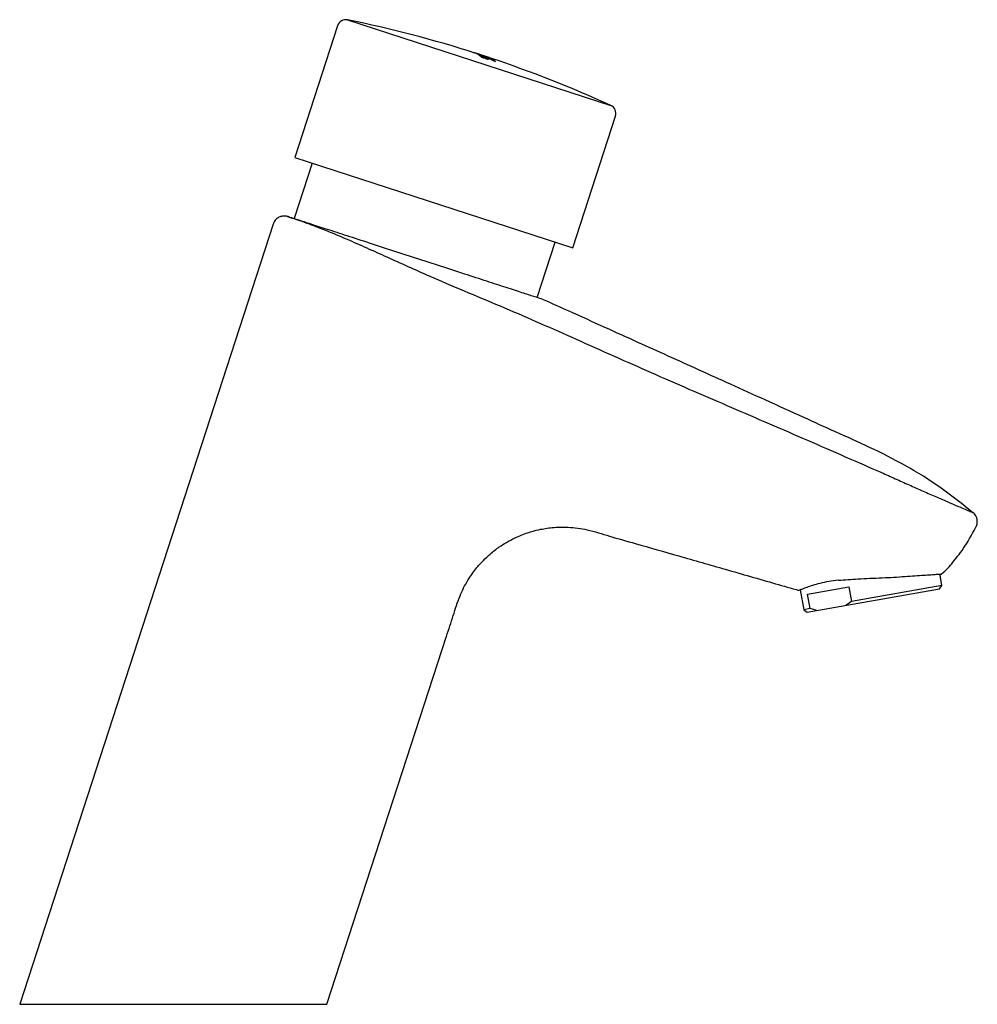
# Model space of a CAD drawing. Header units: millimetres. Extents: x 4212.779 to 4212.943, y 1662.257 to 1662.426.
import ezdxf

# ---------------------------------------------------------------- set-up
doc = ezdxf.new("R2010")
doc.units = ezdxf.units.MM
doc.layers.add('SANINDUSA', color=3, linetype='Continuous')

msp = doc.modelspace()

# ---------------------------------------------------------------- linework, layer by layer
at = {"layer": 'SANINDUSA'}
for p, q in [((4212.833123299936, 1662.424528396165), (4212.825810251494, 1662.402021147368)), ((4212.834848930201, 1662.425534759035), (4212.879871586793, 1662.410906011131)), ((4212.856305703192, 1662.419960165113), (4212.856302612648, 1662.419950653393)), ((4212.856330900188, 1662.419948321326), (4212.856327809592, 1662.419938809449)), ((4212.8565348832, 1662.419905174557), (4212.856532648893, 1662.419898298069)), ((4212.856686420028, 1662.419859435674), (4212.856683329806, 1662.419849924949)), ((4212.856683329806, 1662.419849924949), (4212.856686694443, 1662.419848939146)), ((4212.856708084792, 1662.419829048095), (4212.856704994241, 1662.41981953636)), ((4212.856886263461, 1662.419781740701), (4212.85688317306, 1662.419772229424)), ((4212.856927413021, 1662.41976314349), (4212.856924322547, 1662.419753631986)), ((4212.856952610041, 1662.419751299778), (4212.856949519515, 1662.419741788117)), ((4212.857045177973, 1662.419704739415), (4212.857042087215, 1662.41969522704)), ((4212.857042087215, 1662.41969522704), (4212.857045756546, 1662.419695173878)), ((4212.857234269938, 1662.419593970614), (4212.857231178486, 1662.419584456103)), ((4212.857321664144, 1662.419535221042), (4212.857318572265, 1662.419525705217)), ((4212.857318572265, 1662.419525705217), (4212.857322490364, 1662.419526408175)), ((4212.857484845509, 1662.419411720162), (4212.857481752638, 1662.419402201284)), ((4212.857527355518, 1662.419555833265), (4212.857524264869, 1662.419546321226)), ((4212.857556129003, 1662.419351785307), (4212.857553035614, 1662.419342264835)), ((4212.8577123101, 1662.419206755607), (4212.857709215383, 1662.419197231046)), ((4212.857739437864, 1662.419330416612), (4212.857736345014, 1662.419320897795)), ((4212.857806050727, 1662.419389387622), (4212.857802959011, 1662.419379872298)), ((4212.858233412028, 1662.419251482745), (4212.858230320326, 1662.419241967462)), ((4212.858417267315, 1662.418965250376), (4212.858244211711, 1662.419020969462)), ((4212.858266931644, 1662.418997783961), (4212.858263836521, 1662.418988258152)), ((4212.858436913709, 1662.418932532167), (4212.858263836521, 1662.418988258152)), ((4212.858440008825, 1662.418942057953), (4212.858266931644, 1662.418997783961)), ((4212.858390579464, 1662.419135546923), (4212.858387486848, 1662.41912602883)), ((4212.858440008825, 1662.418942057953), (4212.858436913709, 1662.418932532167)), ((4212.858522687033, 1662.419024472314), (4212.858519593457, 1662.419014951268)), ((4212.858519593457, 1662.419014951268), (4212.858523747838, 1662.419016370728)), ((4212.858648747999, 1662.418905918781), (4212.85864565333, 1662.418896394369)), ((4212.858946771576, 1662.418931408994), (4212.858943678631, 1662.418921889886)), ((4212.85905839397, 1662.419087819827), (4212.859055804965, 1662.419079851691)), ((4212.85928554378, 1662.419001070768), (4212.859284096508, 1662.418996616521)), ((4212.859351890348, 1662.418970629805), (4212.859350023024, 1662.418964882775)), ((4212.859417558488, 1662.418938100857), (4212.859414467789, 1662.418928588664)), ((4212.859006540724, 1662.418880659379), (4212.859003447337, 1662.418871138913)), ((4212.859393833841, 1662.418784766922), (4212.859390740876, 1662.418775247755)), ((4212.859452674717, 1662.418852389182), (4212.859449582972, 1662.418842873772)), ((4212.859463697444, 1662.41873069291), (4212.859460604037, 1662.418721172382)), ((4212.859610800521, 1662.418735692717), (4212.859607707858, 1662.418726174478)), ((4212.859633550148, 1662.418813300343), (4212.859630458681, 1662.418803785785)), ((4212.859741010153, 1662.41862621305), (4212.859737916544, 1662.418616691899)), ((4212.859913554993, 1662.41846078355), (4212.859910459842, 1662.418451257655)), ((4212.860157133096, 1662.418380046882), (4212.860154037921, 1662.418370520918)), ((4212.873363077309, 1662.386570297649), (4212.88067612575, 1662.409077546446)), ((4212.828806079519, 1662.401047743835), (4212.825715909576, 1662.391537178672)), ((4212.825810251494, 1662.402021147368), (4212.873363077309, 1662.386570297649)), ((4212.822102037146, 1662.390608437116), (4212.778747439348, 1662.257176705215)), ((4212.824680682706, 1662.391873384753), (4212.824667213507, 1662.391877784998)), ((4212.867277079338, 1662.378033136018), (4212.870367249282, 1662.387543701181)), ((4212.936537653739, 1662.328817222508), (4212.936229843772, 1662.330562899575)), ((4212.912301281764, 1662.328058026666), (4212.912902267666, 1662.324649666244)), ((4212.913481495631, 1662.324244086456), (4212.936132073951, 1662.328237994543)), ((4212.913560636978, 1662.327304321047), (4212.920622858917, 1662.328549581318)), ((4212.920622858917, 1662.328549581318), (4212.921056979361, 1662.326087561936)), ((4212.936537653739, 1662.328817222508), (4212.921056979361, 1662.326087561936)), ((4212.936132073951, 1662.328237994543), (4212.936537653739, 1662.328817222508)), ((4212.913994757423, 1662.324842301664), (4212.913560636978, 1662.327304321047)), ((4212.913994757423, 1662.324842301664), (4212.912902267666, 1662.324649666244)), ((4212.912902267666, 1662.324649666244), (4212.913481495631, 1662.324244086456)), ((4212.915143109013, 1662.324537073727), (4212.913994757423, 1662.324842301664)), ((4212.921056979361, 1662.326087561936), (4212.920082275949, 1662.32540798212)), ((4212.83132055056, 1662.257176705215), (4212.851768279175, 1662.320108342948)), ((4212.778747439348, 1662.257176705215), (4212.83132055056, 1662.257176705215))]:
    msp.add_line(p, q, dxfattribs=at)
for centre, radius, start, end in [((4212.83454988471, 1662.424064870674), 0.001500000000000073, 78.50024988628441, 161.9999999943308), ((4212.793165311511, 1662.220648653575), 0.2090833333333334, 72.27956353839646, 78.50024988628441), ((4212.855272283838, 1662.417725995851), 0.002451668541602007, 64.49856966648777, 65.14923892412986), ((4212.855275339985, 1662.417735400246), 0.002451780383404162, 64.49892444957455, 65.14956355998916), ((4212.794179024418, 1662.222837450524), 0.2066811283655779, 72.39717509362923, 72.50684085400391), ((4212.794205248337, 1662.222828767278), 0.206667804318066, 72.39720068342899, 72.5068735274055), ((4212.794205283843, 1662.222828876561), 0.2066776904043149, 72.39718171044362, 72.50684931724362), ((4212.855913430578, 1662.417570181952), 0.002416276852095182, 75.0963535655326, 77.57641443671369), ((4212.855652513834, 1662.417616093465), 0.002451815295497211, 64.49903518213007, 65.14966486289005), ((4212.855911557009, 1662.417568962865), 0.002407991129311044, 66.20305413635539, 71.30654214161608), ((4212.855914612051, 1662.417578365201), 0.002408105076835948, 66.2033302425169, 71.30657580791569), ((4212.793165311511, 1662.220648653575), 0.2090933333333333, 72.18887034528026, 72.2799580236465), ((4212.79413641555, 1662.222851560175), 0.2066858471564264, 71.62660104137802, 72.32603642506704), ((4212.855893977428, 1662.417528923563), 0.002451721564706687, 64.49873784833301, 65.14939282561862), ((4212.855897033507, 1662.417538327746), 0.002451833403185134, 64.49909262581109, 65.1497174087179), ((4212.794179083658, 1662.222837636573), 0.2066809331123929, 71.62659214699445, 72.32604419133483), ((4212.856170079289, 1662.417499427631), 0.002405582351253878, 66.86059702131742, 71.30819470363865), ((4212.794205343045, 1662.222829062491), 0.2066774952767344, 71.62658594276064, 72.32604960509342), ((4212.855839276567, 1662.417425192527), 0.002569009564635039, 57.19341041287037, 62.08247274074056), ((4212.855842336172, 1662.417434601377), 0.002569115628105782, 57.19409015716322, 62.08293976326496), ((4212.794110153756, 1662.222860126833), 0.2066884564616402, 71.62660576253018, 72.25194579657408), ((4212.793165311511, 1662.220648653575), 0.2090933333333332, 72.00000002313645, 72.18887034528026), ((4212.793905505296, 1662.222926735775), 0.2066980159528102, 71.62662300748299, 72.1778514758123), ((4212.794506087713, 1662.222730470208), 0.206605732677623, 71.62645624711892, 72.32616286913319), ((4212.794506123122, 1662.222730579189), 0.206615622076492, 71.62647409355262, 72.32614727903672), ((4212.856101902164, 1662.417362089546), 0.002559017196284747, 57.846324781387, 62.11528658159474), ((4212.855690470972, 1662.417205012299), 0.00283484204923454, 50.81099426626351, 54.94810292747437), ((4212.855693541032, 1662.417214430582), 0.002834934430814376, 50.81192161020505, 54.9488741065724), ((4212.794478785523, 1662.222739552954), 0.2066229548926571, 71.62648737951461, 72.25202567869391), ((4212.794785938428, 1662.222638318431), 0.2065109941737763, 72.2521624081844, 72.32631256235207), ((4212.794785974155, 1662.222638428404), 0.2065208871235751, 72.25215031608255, 72.32629697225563), ((4212.794248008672, 1662.222815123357), 0.2066712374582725, 71.62657463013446, 72.17787451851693), ((4212.794274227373, 1662.222806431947), 0.2066570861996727, 71.62654904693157, 72.1778866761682), ((4212.794274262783, 1662.222806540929), 0.2066669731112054, 71.62656694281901, 72.17787818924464), ((4212.855456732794, 1662.416928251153), 0.00319717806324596, 45.20905220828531, 49.02931208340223), ((4212.855459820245, 1662.416937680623), 0.003197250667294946, 45.21016035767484, 49.0303010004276), ((4212.794867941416, 1662.222611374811), 0.2064863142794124, 72.25219250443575, 72.32635155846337), ((4212.855948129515, 1662.417133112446), 0.002834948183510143, 50.81204721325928, 54.94892522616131), ((4212.794547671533, 1662.222716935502), 0.206603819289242, 71.62645278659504, 72.17793254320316), ((4212.794574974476, 1662.22270785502), 0.2065857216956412, 72.05340283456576, 72.1779481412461), ((4212.7945750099, 1662.222707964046), 0.2065956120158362, 72.05340025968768, 72.17793960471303), ((4212.855714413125, 1662.416856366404), 0.003197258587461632, 45.21035716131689, 49.03043503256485), ((4212.85664776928, 1662.416932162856), 0.002799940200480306, 51.58587434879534, 55.58320291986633), ((4212.856650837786, 1662.41694157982), 0.002800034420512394, 51.58677356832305, 55.58394843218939), ((4212.794574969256, 1662.222707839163), 0.2065857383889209, 71.69758990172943, 71.97927409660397), ((4212.794575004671, 1662.22270794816), 0.2065956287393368, 71.69760439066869, 71.97927508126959), ((4212.85690470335, 1662.416858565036), 0.002800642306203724, 51.5623326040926, 55.58366512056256), ((4212.856373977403, 1662.416607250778), 0.003225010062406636, 45.21943832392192, 48.2942540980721), ((4212.856377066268, 1662.416616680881), 0.003225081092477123, 45.22054528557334, 48.29526653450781), ((4212.856631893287, 1662.416534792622), 0.003224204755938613, 45.22022531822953, 48.31817156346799), ((4212.794779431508, 1662.222640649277), 0.2065234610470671, 71.77164427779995, 71.90512302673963), ((4212.794805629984, 1662.222631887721), 0.2065029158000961, 71.77457659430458, 71.90511984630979), ((4212.794805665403, 1662.22263199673), 0.2065128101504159, 71.77458740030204, 71.90512439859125), ((4212.794848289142, 1662.222617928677), 0.2064948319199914, 71.7745677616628, 71.90511617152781), ((4212.858306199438, 1662.416779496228), 0.002427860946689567, 66.21051067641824, 66.86538722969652), ((4212.793165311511, 1662.220648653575), 0.2090833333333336, 65.49975010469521, 71.56627838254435), ((4212.858296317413, 1662.416757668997), 0.002451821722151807, 64.49905562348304, 65.1496835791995), ((4212.858282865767, 1662.416730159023), 0.002482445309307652, 62.80072357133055, 63.44596424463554), ((4212.794874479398, 1662.222609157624), 0.2064734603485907, 71.77158897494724, 71.90510005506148), ((4212.794874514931, 1662.222609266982), 0.206483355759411, 71.77159989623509, 71.9051046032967), ((4212.857866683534, 1662.416532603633), 0.002800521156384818, 51.56117475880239, 55.58270610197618), ((4212.857869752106, 1662.416542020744), 0.002800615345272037, 51.56207494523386, 55.58345172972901), ((4212.858206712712, 1662.416597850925), 0.002635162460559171, 57.21685591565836, 57.86292322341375), ((4212.858122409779, 1662.41647337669), 0.002785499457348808, 51.57890005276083, 56.21286301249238), ((4212.857562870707, 1662.416175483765), 0.003269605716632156, 44.11008942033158, 48.29988576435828), ((4212.857565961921, 1662.416184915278), 0.003269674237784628, 44.11122892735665, 48.30089936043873), ((4212.795106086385, 1662.222532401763), 0.2063584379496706, 71.62600845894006, 71.69725668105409), ((4212.795106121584, 1662.222532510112), 0.2063683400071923, 71.62602636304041, 71.69727117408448), ((4212.857808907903, 1662.416103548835), 0.003270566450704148, 44.11144232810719, 48.27795124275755), ((4212.879249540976, 1662.409541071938), 0.001500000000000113, 341.9999999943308, 65.49975010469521)]:
    msp.add_arc(centre, radius, start, end, dxfattribs=at)
for points, knots in [([(4212.8565348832, 1662.419905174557), (4212.856547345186, 1662.419901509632), (4212.856572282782, 1662.419894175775), (4212.856641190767, 1662.419872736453), (4212.856696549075, 1662.419855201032), (4212.856704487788, 1662.419852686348)], [0, 0, 0, 0, 0.4611077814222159, 0.9227196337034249, 1, 1, 1, 1]), ([(4212.85680542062, 1662.419821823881), (4212.856779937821, 1662.419829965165), (4212.856718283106, 1662.419849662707), (4212.856681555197, 1662.419861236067), (4212.85668503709, 1662.419859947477), (4212.856686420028, 1662.419859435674)], [0, 0, 0, 0, 0.2980887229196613, 0.7212149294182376, 1, 1, 1, 1]), ([(4212.856941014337, 1662.419778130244), (4212.8569407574, 1662.419778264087), (4212.856940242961, 1662.419778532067), (4212.856975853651, 1662.419767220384), (4212.857034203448, 1662.419748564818), (4212.85710250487, 1662.419726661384), (4212.857149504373, 1662.419711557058), (4212.857168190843, 1662.41970555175)], [0, 0, 0, 0, 0.214223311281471, 0.4289155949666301, 0.6436087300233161, 0.8583028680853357, 1, 1, 1, 1]), ([(4212.85750241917, 1662.419568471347), (4212.857445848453, 1662.419586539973), (4212.857332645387, 1662.41962269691), (4212.857189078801, 1662.419667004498), (4212.857087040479, 1662.419697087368), (4212.857040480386, 1662.419709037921), (4212.857043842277, 1662.419705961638), (4212.857045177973, 1662.419704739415)], [0, 0, 0, 0, 0.2144183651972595, 0.4290703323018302, 0.643745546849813, 0.8584582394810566, 0.9999999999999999, 0.9999999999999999, 0.9999999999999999, 0.9999999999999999]), ([(4212.857298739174, 1662.419623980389), (4212.85729864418, 1662.419624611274), (4212.857298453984, 1662.419625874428), (4212.857334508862, 1662.419615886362), (4212.857393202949, 1662.419598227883), (4212.857461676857, 1662.419576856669), (4212.857508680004, 1662.419561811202), (4212.857527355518, 1662.419555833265)], [0, 0, 0, 0, 0.2142740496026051, 0.4290173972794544, 0.643751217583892, 0.8584535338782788, 1, 1, 1, 1]), ([(4212.85778124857, 1662.419406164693), (4212.857724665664, 1662.419424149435), (4212.857611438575, 1662.419460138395), (4212.857467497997, 1662.419503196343), (4212.857364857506, 1662.419531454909), (4212.85731758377, 1662.419541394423), (4212.85732050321, 1662.419536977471), (4212.857321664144, 1662.419535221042)], [0, 0, 0, 0, 0.2143248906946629, 0.4288818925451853, 0.6435023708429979, 0.858236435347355, 1, 1, 1, 1]), ([(4212.857576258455, 1662.419453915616), (4212.857576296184, 1662.419454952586), (4212.857576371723, 1662.419457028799), (4212.85761280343, 1662.419448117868), (4212.857671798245, 1662.419431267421), (4212.857740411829, 1662.419410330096), (4212.857787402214, 1662.419395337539), (4212.857806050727, 1662.419389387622)], [0, 0, 0, 0, 0.2143752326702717, 0.429220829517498, 0.6440267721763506, 0.8587291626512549, 1, 1, 1, 1]), ([(4212.857802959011, 1662.419379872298), (4212.857774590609, 1662.419388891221), (4212.857717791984, 1662.419406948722), (4212.857647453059, 1662.419427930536), (4212.857603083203, 1662.419440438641), (4212.857593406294, 1662.419442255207), (4212.857591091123, 1662.419442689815)], [0, 0, 0, 0, 0.301212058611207, 0.603080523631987, 0.9050382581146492, 1, 1, 1, 1]), ([(4212.858263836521, 1662.418988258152), (4212.858206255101, 1662.419007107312), (4212.858091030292, 1662.419044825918), (4212.857930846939, 1662.419101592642), (4212.857804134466, 1662.419150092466), (4212.857729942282, 1662.419182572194), (4212.857715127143, 1662.419193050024), (4212.857709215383, 1662.419197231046)], [0, 0, 0, 0, 0.2140565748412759, 0.4283435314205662, 0.6427508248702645, 0.8574450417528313, 1, 1, 1, 1]), ([(4212.8577123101, 1662.419206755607), (4212.857723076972, 1662.419199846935), (4212.857744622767, 1662.419186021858), (4212.857846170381, 1662.419144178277), (4212.85798583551, 1662.419092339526), (4212.858134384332, 1662.419040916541), (4212.858229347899, 1662.419010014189), (4212.858266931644, 1662.418997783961)], [0, 0, 0, 0, 0.2148342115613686, 0.4299088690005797, 0.644822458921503, 0.859431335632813, 1, 1, 1, 1]), ([(4212.858244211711, 1662.419020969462), (4212.858215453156, 1662.41903038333), (4212.858157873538, 1662.419049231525), (4212.858077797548, 1662.419077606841), (4212.85801441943, 1662.419101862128), (4212.857977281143, 1662.419118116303), (4212.857969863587, 1662.419123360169), (4212.857966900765, 1662.419125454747)], [0, 0, 0, 0, 0.2138217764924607, 0.4281082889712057, 0.6425149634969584, 0.8572084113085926, 1, 1, 1, 1]), ([(4212.858943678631, 1662.418921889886), (4212.858886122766, 1662.418940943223), (4212.858770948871, 1662.418979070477), (4212.858610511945, 1662.419035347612), (4212.858483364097, 1662.419082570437), (4212.858408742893, 1662.419113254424), (4212.858393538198, 1662.419122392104), (4212.858387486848, 1662.41912602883)], [0, 0, 0, 0, 0.2142529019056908, 0.4287372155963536, 0.6433056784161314, 0.8580384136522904, 1, 1, 1, 1]), ([(4212.858390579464, 1662.419135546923), (4212.858401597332, 1662.419129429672), (4212.858423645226, 1662.41911718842), (4212.858525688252, 1662.41907713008), (4212.858665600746, 1662.419026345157), (4212.858814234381, 1662.418975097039), (4212.858909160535, 1662.418943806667), (4212.858946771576, 1662.418931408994)], [0, 0, 0, 0, 0.2146762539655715, 0.4295893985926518, 0.6444335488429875, 0.8591197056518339, 1, 1, 1, 1]), ([(4212.858648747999, 1662.418905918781), (4212.858648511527, 1662.41890427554), (4212.85864803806, 1662.418900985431), (4212.858611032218, 1662.418908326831), (4212.85855157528, 1662.418924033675), (4212.858482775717, 1662.418944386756), (4212.858435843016, 1662.418959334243), (4212.858417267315, 1662.418965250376)], [0, 0, 0, 0, 0.2146238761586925, 0.4297213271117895, 0.6446915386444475, 0.8593708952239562, 1, 1, 1, 1]), ([(4212.858895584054, 1662.41881204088), (4212.858894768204, 1662.418809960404), (4212.858892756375, 1662.418804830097), (4212.858823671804, 1662.418818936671), (4212.858705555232, 1662.418850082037), (4212.858567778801, 1662.418890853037), (4212.858473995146, 1662.418920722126), (4212.858436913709, 1662.418932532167)], [0, 0, 0, 0, 0.1574584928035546, 0.3882817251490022, 0.6189682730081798, 0.8493425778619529, 1, 1, 1, 1]), ([(4212.858440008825, 1662.418942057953), (4212.858496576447, 1662.418924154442), (4212.858609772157, 1662.418888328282), (4212.858754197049, 1662.418847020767), (4212.858857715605, 1662.418821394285), (4212.858906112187, 1662.41881440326), (4212.858903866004, 1662.418820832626), (4212.858902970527, 1662.418823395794)], [0, 0, 0, 0, 0.2140800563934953, 0.4283889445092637, 0.6428522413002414, 0.857617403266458, 1, 1, 1, 1]), ([(4212.858983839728, 1662.418900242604), (4212.858927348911, 1662.418918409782), (4212.858814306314, 1662.418954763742), (4212.858670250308, 1662.418997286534), (4212.858567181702, 1662.41902426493), (4212.85851922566, 1662.419032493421), (4212.858521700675, 1662.419026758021), (4212.858522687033, 1662.419024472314)], [0, 0, 0, 0, 0.2141579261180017, 0.4285469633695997, 0.6430331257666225, 0.8577394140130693, 0.9999999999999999, 0.9999999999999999, 0.9999999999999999, 0.9999999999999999]), ([(4212.858645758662, 1662.419052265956), (4212.858651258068, 1662.41904921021), (4212.85866226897, 1662.419043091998), (4212.858713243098, 1662.419023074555), (4212.858783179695, 1662.418997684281), (4212.858857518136, 1662.418972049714), (4212.858905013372, 1662.418956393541), (4212.858923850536, 1662.418950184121)], [0, 0, 0, 0, 0.2144418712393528, 0.4293552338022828, 0.6441994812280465, 0.8588853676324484, 1, 1, 1, 1]), ([(4212.858775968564, 1662.418942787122), (4212.858776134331, 1662.418944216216), (4212.858776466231, 1662.418947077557), (4212.85881321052, 1662.418939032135), (4212.858872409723, 1662.418922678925), (4212.858941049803, 1662.418901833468), (4212.85898794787, 1662.418886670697), (4212.859006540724, 1662.418880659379)], [0, 0, 0, 0, 0.2145120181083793, 0.4294974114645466, 0.64436691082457, 0.8590083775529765, 1, 1, 1, 1]), ([(4212.859003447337, 1662.418871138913), (4212.858975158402, 1662.418880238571), (4212.858918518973, 1662.41889845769), (4212.858847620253, 1662.418919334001), (4212.858800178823, 1662.418932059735), (4212.858789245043, 1662.418933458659), (4212.858785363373, 1662.4189339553)], [0, 0, 0, 0, 0.2811612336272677, 0.5629342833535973, 0.8448345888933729, 1, 1, 1, 1]), ([(4212.859381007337, 1662.418800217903), (4212.859409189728, 1662.418791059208), (4212.859465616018, 1662.41877272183), (4212.859537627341, 1662.418750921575), (4212.859588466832, 1662.418737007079), (4212.859610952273, 1662.418732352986), (4212.859610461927, 1662.418734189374), (4212.85961033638, 1662.418734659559)], [0, 0, 0, 0, 0.2297247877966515, 0.4599509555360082, 0.6902385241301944, 0.9206892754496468, 1, 1, 1, 1]), ([(4212.859846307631, 1662.418645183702), (4212.859845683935, 1662.418643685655), (4212.859844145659, 1662.418639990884), (4212.859775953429, 1662.418656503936), (4212.859658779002, 1662.418690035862), (4212.859521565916, 1662.418732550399), (4212.859427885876, 1662.418763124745), (4212.859390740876, 1662.418775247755)], [0, 0, 0, 0, 0.1572569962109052, 0.3878572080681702, 0.61835592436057, 0.848674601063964, 1, 1, 1, 1]), ([(4212.859393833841, 1662.418784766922), (4212.859450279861, 1662.418766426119), (4212.859563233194, 1662.418729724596), (4212.859706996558, 1662.41868621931), (4212.859809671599, 1662.418658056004), (4212.859857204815, 1662.418648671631), (4212.859854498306, 1662.418653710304), (4212.859853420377, 1662.41865571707)], [0, 0, 0, 0, 0.214236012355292, 0.4287046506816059, 0.643230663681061, 0.8579084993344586, 1, 1, 1, 1]), ([(4212.859985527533, 1662.418544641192), (4212.859974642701, 1662.418551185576), (4212.859952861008, 1662.418564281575), (4212.859851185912, 1662.418605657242), (4212.859711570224, 1662.41865758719), (4212.85956319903, 1662.418709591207), (4212.859468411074, 1662.418741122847), (4212.859430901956, 1662.418753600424)], [0, 0, 0, 0, 0.2147678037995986, 0.4297729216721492, 0.6446933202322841, 0.8593994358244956, 0.9999999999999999, 0.9999999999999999, 0.9999999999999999, 0.9999999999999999]), ([(4212.859737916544, 1662.418616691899), (4212.859732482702, 1662.418619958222), (4212.859721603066, 1662.418626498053), (4212.859670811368, 1662.41864716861), (4212.859601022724, 1662.418673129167), (4212.859526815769, 1662.418699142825), (4212.859479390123, 1662.418714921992), (4212.859460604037, 1662.418721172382)], [0, 0, 0, 0, 0.21453237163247, 0.4295366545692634, 0.6444568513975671, 0.8591634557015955, 1, 1, 1, 1]), ([(4212.859463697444, 1662.41873069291), (4212.859492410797, 1662.4187210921), (4212.859549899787, 1662.418701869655), (4212.859629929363, 1662.41867325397), (4212.859693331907, 1662.418649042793), (4212.859730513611, 1662.418633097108), (4212.859738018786, 1662.41862817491), (4212.859741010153, 1662.41862621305)], [0, 0, 0, 0, 0.2139474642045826, 0.4283590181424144, 0.6428979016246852, 0.857668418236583, 1, 1, 1, 1]), ([(4212.824667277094, 1662.391877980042), (4212.824649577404, 1662.391883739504), (4212.82462052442, 1662.391893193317), (4212.824621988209, 1662.391892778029), (4212.824601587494, 1662.391899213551), (4212.824586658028, 1662.39190382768), (4212.824559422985, 1662.391911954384), (4212.824451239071, 1662.391942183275), (4212.824251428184, 1662.391981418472), (4212.823872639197, 1662.392002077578), (4212.823372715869, 1662.391920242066), (4212.822807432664, 1662.391631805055), (4212.822339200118, 1662.391182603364), (4212.82219088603, 1662.39078386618), (4212.822122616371, 1662.390600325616)], [0, 0, 0, 0, 0.1313614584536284, 0.2156219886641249, 0.2308002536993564, 0.2403644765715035, 0.2480405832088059, 0.260139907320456, 0.3249381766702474, 0.3959425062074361, 0.5387619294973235, 0.6904512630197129, 0.8575132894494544, 1, 1, 1, 1]), ([(4212.868370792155, 1662.377677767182), (4212.868289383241, 1662.377704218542), (4212.868126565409, 1662.377757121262), (4212.866825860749, 1662.378179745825), (4212.864804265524, 1662.378836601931), (4212.8620629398, 1662.379727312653), (4212.858727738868, 1662.380810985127), (4212.854921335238, 1662.382047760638), (4212.850791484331, 1662.38338963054), (4212.846496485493, 1662.384785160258), (4212.842201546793, 1662.386180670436), (4212.838071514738, 1662.387522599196), (4212.834265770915, 1662.388759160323), (4212.830928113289, 1662.389843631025), (4212.828195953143, 1662.39073136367), (4212.826140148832, 1662.391399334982), (4212.824967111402, 1662.391780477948), (4212.824482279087, 1662.391938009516), (4212.824627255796, 1662.391890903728), (4212.824629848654, 1662.391890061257)], [0, 0, 0, 0, 0.0624289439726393, 0.1248578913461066, 0.1872868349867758, 0.2497157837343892, 0.3121447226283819, 0.3745736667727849, 0.4370026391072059, 0.4994315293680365, 0.5618605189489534, 0.6242894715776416, 0.6867184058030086, 0.7491473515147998, 0.8115763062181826, 0.8740052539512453, 0.9364342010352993, 0.9988631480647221, 0.9999999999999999, 0.9999999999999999, 0.9999999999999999, 0.9999999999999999]), ([(4212.824660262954, 1662.39188005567), (4212.824795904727, 1662.39183580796), (4212.825064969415, 1662.391748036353), (4212.826186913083, 1662.391373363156), (4212.82779564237, 1662.390812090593), (4212.82992939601, 1662.390019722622), (4212.832518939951, 1662.388982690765), (4212.835560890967, 1662.387682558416), (4212.838896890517, 1662.386202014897), (4212.842445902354, 1662.384603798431), (4212.845311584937, 1662.383313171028), (4212.846991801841, 1662.382553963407), (4212.847453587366, 1662.382345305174)], [0, 0, 0, 0, 0.1050636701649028, 0.208408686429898, 0.3142476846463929, 0.4197054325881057, 0.5279330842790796, 0.6360830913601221, 0.747788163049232, 0.8519860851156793, 0.959320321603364, 1, 1, 1, 1]), ([(4212.847453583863, 1662.382345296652), (4212.848350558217, 1662.381950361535), (4212.853344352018, 1662.379751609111), (4212.862509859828, 1662.376030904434), (4212.874930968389, 1662.370477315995), (4212.887592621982, 1662.364842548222), (4212.900548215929, 1662.359253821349), (4212.913524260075, 1662.353660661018), (4212.922157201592, 1662.349885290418), (4212.926473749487, 1662.347997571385)], [0, 0, 0, 0, 0.03406568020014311, 0.1896564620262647, 0.3452643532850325, 0.5086505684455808, 0.6720810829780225, 0.8360376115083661, 0.9999999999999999, 0.9999999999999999, 0.9999999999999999, 0.9999999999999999]), ([(4212.94182640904, 1662.341255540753), (4212.940039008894, 1662.342693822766), (4212.936361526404, 1662.345653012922), (4212.930414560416, 1662.349352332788), (4212.924312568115, 1662.3524150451), (4212.918462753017, 1662.355001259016), (4212.912514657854, 1662.357718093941), (4212.906510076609, 1662.360434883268), (4212.900547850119, 1662.363137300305), (4212.895014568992, 1662.365641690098), (4212.88974573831, 1662.368025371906), (4212.884371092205, 1662.370454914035), (4212.878718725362, 1662.373008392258), (4212.873330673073, 1662.375440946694), (4212.869826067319, 1662.377020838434), (4212.868366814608, 1662.377678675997)], [0, 0, 0, 0, 0.08367053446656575, 0.1721477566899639, 0.2549233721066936, 0.3326824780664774, 0.4055490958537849, 0.4935714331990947, 0.5732041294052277, 0.644447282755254, 0.7152279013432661, 0.7842520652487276, 0.8597038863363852, 0.9415833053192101, 1, 1, 1, 1]), ([(4212.926473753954, 1662.347997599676), (4212.927269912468, 1662.34763836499), (4212.928876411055, 1662.346913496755), (4212.931281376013, 1662.345836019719), (4212.933655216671, 1662.344786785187), (4212.935937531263, 1662.34379212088), (4212.937991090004, 1662.342909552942), (4212.939628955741, 1662.342218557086), (4212.940844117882, 1662.341709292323), (4212.941590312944, 1662.341393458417), (4212.941945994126, 1662.341236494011), (4212.941856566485, 1662.341275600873), (4212.94184561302, 1662.341280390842)], [0, 0, 0, 0, 0.0971281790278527, 0.1959864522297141, 0.3029125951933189, 0.4127661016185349, 0.5288079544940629, 0.6488256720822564, 0.7567328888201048, 0.8673169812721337, 0.9837484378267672, 1, 1, 1, 1]), ([(4212.94236146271, 1662.338851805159), (4212.942387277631, 1662.33888944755), (4212.942553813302, 1662.339132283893), (4212.942614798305, 1662.339646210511), (4212.94254986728, 1662.340247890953), (4212.942354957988, 1662.34070838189), (4212.942118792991, 1662.341047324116), (4212.941934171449, 1662.341212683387), (4212.941851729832, 1662.341286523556)], [0, 0, 0, 0, 0.05070090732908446, 0.3270786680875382, 0.5437342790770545, 0.724540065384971, 0.8769950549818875, 1, 1, 1, 1]), ([(4212.851765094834, 1662.320103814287), (4212.852157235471, 1662.321284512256), (4212.852925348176, 1662.323597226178), (4212.853918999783, 1662.326887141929), (4212.855283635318, 1662.329563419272), (4212.856678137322, 1662.331557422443), (4212.857987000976, 1662.333035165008), (4212.859317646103, 1662.334284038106), (4212.860643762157, 1662.335313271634), (4212.862075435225, 1662.336230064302), (4212.863687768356, 1662.337083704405), (4212.86554124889, 1662.337825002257), (4212.867669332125, 1662.33841202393), (4212.869980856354, 1662.338769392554), (4212.872767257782, 1662.338841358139), (4212.876085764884, 1662.338372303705), (4212.879848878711, 1662.33716160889), (4212.885083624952, 1662.335710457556), (4212.891681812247, 1662.333804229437), (4212.899690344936, 1662.331513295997), (4212.906543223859, 1662.329546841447), (4212.910744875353, 1662.32834214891), (4212.912075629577, 1662.327960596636)], [0, 0, 0, 0, 0.05213721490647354, 0.102124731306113, 0.1436575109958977, 0.1773356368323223, 0.2038117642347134, 0.2262021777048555, 0.2536979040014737, 0.2739915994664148, 0.2973509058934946, 0.3300214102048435, 0.3573875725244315, 0.3896649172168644, 0.4277588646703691, 0.4737540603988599, 0.5292469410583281, 0.5930777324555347, 0.7013604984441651, 0.8169070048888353, 0.9420104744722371, 1, 1, 1, 1]), ([(4212.93642693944, 1662.330744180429), (4212.936447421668, 1662.330759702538), (4212.937208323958, 1662.331336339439), (4212.938581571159, 1662.332936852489), (4212.940687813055, 1662.335658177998), (4212.941868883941, 1662.337883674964), (4212.942517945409, 1662.339106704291)], [0, 0, 0, 0, 0.007411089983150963, 0.2753174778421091, 0.6017482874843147, 1, 1, 1, 1]), ([(4212.918831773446, 1662.329684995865), (4212.9182659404, 1662.329624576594), (4212.91711611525, 1662.32950179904), (4212.915147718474, 1662.329053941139), (4212.9135923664, 1662.328545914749), (4212.912600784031, 1662.32817753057), (4212.912138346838, 1662.327994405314), (4212.912097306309, 1662.327977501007), (4212.912078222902, 1662.327969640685)], [0, 0, 0, 0, 0.1401992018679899, 0.2848977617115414, 0.567764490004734, 0.7155954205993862, 0.86775491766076, 1, 1, 1, 1]), ([(4212.918831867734, 1662.329685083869), (4212.919926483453, 1662.32977118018), (4212.921662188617, 1662.329907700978), (4212.924227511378, 1662.330041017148), (4212.926298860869, 1662.330112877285), (4212.928334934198, 1662.330216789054), (4212.930229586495, 1662.330349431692), (4212.931963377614, 1662.330466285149), (4212.933456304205, 1662.330568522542), (4212.934694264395, 1662.33065819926), (4212.935628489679, 1662.330722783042), (4212.936216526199, 1662.330753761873), (4212.936476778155, 1662.330756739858), (4212.936427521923, 1662.330756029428), (4212.936418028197, 1662.330755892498)], [0, 0, 0, 0, 0.1413104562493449, 0.2240725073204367, 0.309210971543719, 0.3924614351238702, 0.4781700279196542, 0.560777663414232, 0.6457853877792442, 0.7282707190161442, 0.8131699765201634, 0.8952955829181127, 0.9798191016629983, 0.9999999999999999, 0.9999999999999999, 0.9999999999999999, 0.9999999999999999])]:
    msp.add_open_spline(points, degree=3, knots=knots, dxfattribs=at)

doc.saveas('drawing.dxf')
